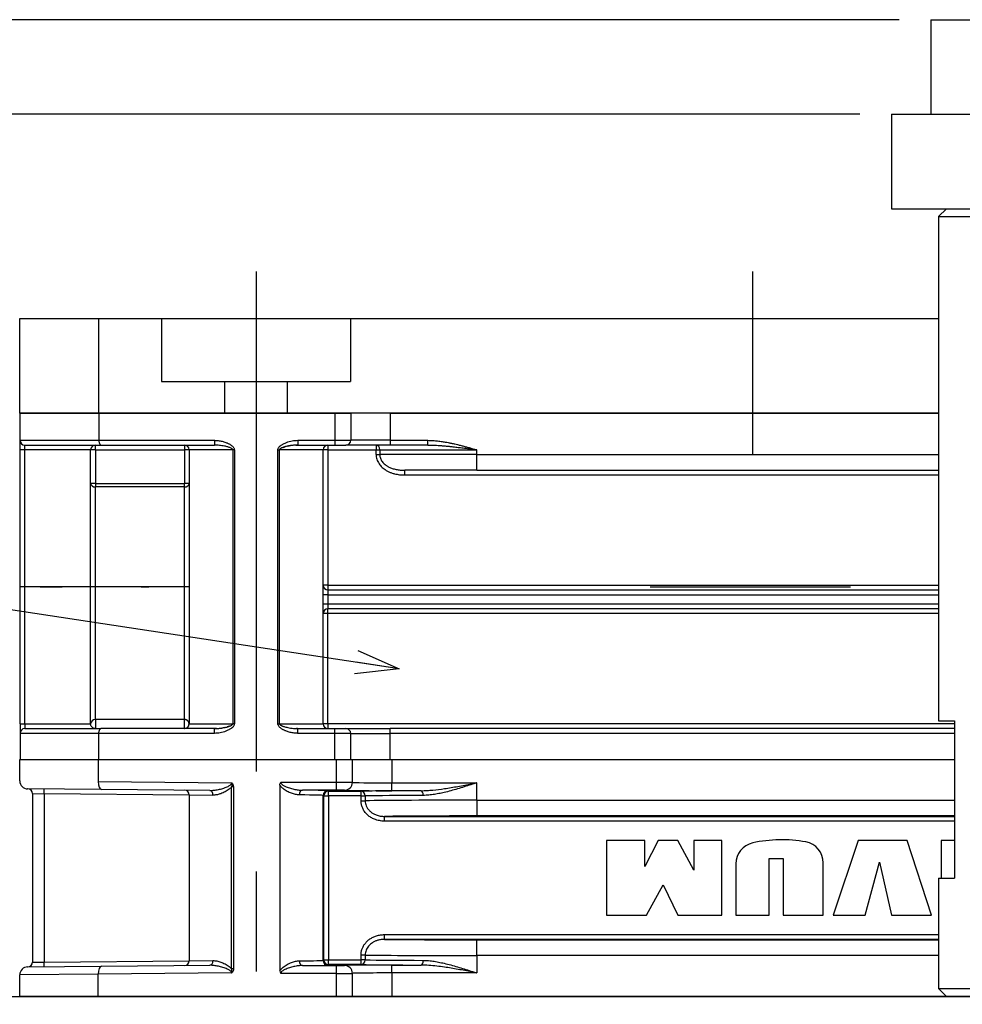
# Model space of a CAD drawing. Extents: x 0 to 1108, y 0 to 800.
# Tile 5 of 15: x 201 to 261, y 415 to 477. Entities that reach past the tile are written whole.
import ezdxf

# ---------------------------------------------------------------- set-up
doc = ezdxf.new("R2010")
doc.units = 0
for name, pattern in [('CENTER', [50.8, 31.75, -6.35, 6.35, -6.35]), ('DASHED', [19.05, 12.7, -6.35]), ('NON_PLOTING', [0])]:
    doc.linetypes.add(name, pattern=pattern)
doc.layers.get('0').update_dxf_attribs({"linetype": 'CONTINUOUS'})
doc.layers.get('DEFPOINTS').update_dxf_attribs({"linetype": 'CONTINUOUS'})
for name, color, linetype in [('BASE支柱', 254, 'CONTINUOUS'), ('CVZ', 254, 'CONTINUOUS'), ('FL-BASE', 100, 'CONTINUOUS'), ('TOP-PLATE', 254, 'CONTINUOUS'), ('フレーム', 151, 'CONTINUOUS')]:
    doc.layers.add(name, color=color, linetype=linetype)
doc.styles.add('MX_DIMTXSTY_2', font='txt.sh', dxfattribs={"width": 1.1, "bigfont": 'extfont'})
doc.styles.add('MX_DIMTXSTY_5', font='txt.sh', dxfattribs={"width": 1.25, "bigfont": 'extfont'})
doc.styles.add('MX_NOTE_STANDARD', font='txt.sh', dxfattribs={"bigfont": 'extfont'})
doc.dimstyles.new('MXDIMSTYLE', dxfattribs={"dimtxt": 2.5, "dimasz": 2.5, "dimexe": 1, "dimexo": 1, "dimgap": 1.6, "dimtad": 1, "dimdsep": 46, "dimtxsty": 'MX_NOTE_STANDARD', "dimblk1": 'OPEN30', "dimblk2": 'OPEN30', "dimsah": 1, "dimcen": 2.5, "dimadec": 0, "dimazin": 0, "dimtfac": 1, "dimtmove": 0, "dimatfit": 3, "dimldrblk": 'OPEN30', "dimfxl": 1, "dimtzin": 0, "dimarcsym": 0})

# ---------------------------------------------------------------- blocks, each defined once
blk = doc.blocks.new('_OPEN30')
at = {"color": 0, "linetype": 'ByBlock', "lineweight": -2}
for p, q in [((-1, 0.267949), (0, 0)), ((0, 0), (-1, -0.267949)), ((0, 0), (-1, 0))]:
    blk.add_line(p, q, dxfattribs=at)
blk = doc.blocks.new('*D14')
at = {"color": 22, "linetype": 'CONTINUOUS'}
for p, q in [((254.391161, 471.035358), (120.450106, 471.035358)), ((121.450106, 411.035358), (121.450106, 471.035358)), ((161.886289, 411.035358), (120.450106, 411.035358))]:
    blk.add_line(p, q, dxfattribs=at)
at = {"layer": 'DEFPOINTS', "color": 0, "linetype": 'CONTINUOUS'}
for p in [(121.450106, 471.035358), (256.391161, 471.035358), (163.886289, 411.035358)]:
    blk.add_point(p, dxfattribs=at)
at = {"color": 22, "linetype": 'CONTINUOUS', "xscale": 2.77, "yscale": 2.77, "zscale": 2.77}
for p, rotation in [((121.450106, 471.035358), 90), ((121.450106, 411.035358), 270)]:
    blk.add_blockref('_OPEN30', p, dxfattribs=dict(at, rotation=rotation))
at = {"color": 22, "linetype": 'CONTINUOUS', "insert": (117.350105, 441.035358), "char_height": 5, "attachment_point": 5, "rotation": 90, "line_spacing_factor": 0.72, "style": 'MX_DIMTXSTY_2'}
blk.add_mtext('\\A1;60', dxfattribs=at)
blk = doc.blocks.new('*D15')
at = {"color": 22, "linetype": 'CONTINUOUS'}
for p, q in [((256.891162, 477.035358), (111.088092, 477.035358)), ((112.088092, 411.035358), (112.088092, 477.035358)), ((161.88629, 411.035358), (111.088092, 411.035358))]:
    blk.add_line(p, q, dxfattribs=at)
at = {"layer": 'DEFPOINTS', "color": 0, "linetype": 'CONTINUOUS'}
for p in [(112.088092, 477.035358), (258.891162, 477.035358), (163.88629, 411.035358)]:
    blk.add_point(p, dxfattribs=at)
at = {"color": 22, "linetype": 'CONTINUOUS', "xscale": 2.77, "yscale": 2.77, "zscale": 2.77}
for p, rotation in [((112.088092, 477.035358), 90), ((112.088092, 411.035358), 270)]:
    blk.add_blockref('_OPEN30', p, dxfattribs=dict(at, rotation=rotation))
at = {"color": 22, "linetype": 'CONTINUOUS', "insert": (107.988092, 444.035358), "char_height": 5, "attachment_point": 5, "rotation": 90, "line_spacing_factor": 0.72}
blk.add_mtext('\\A1;66', dxfattribs=at)
blk = doc.blocks.new('*D20')
at = {"color": 22, "linetype": 'CONTINUOUS'}
for p, q in [((256.891162, 477.035358), (101.554248, 477.035358)), ((102.554248, 304.335358), (102.554248, 477.035358)), ((144.391162, 304.335358), (101.554248, 304.335358))]:
    blk.add_line(p, q, dxfattribs=at)
at = {"layer": 'DEFPOINTS', "color": 0, "linetype": 'CONTINUOUS'}
for p in [(102.554248, 477.035358), (258.891162, 477.035358), (146.391162, 304.335358)]:
    blk.add_point(p, dxfattribs=at)
at = {"color": 22, "linetype": 'CONTINUOUS', "xscale": 2.77, "yscale": 2.77, "zscale": 2.77}
for p, rotation in [((102.554248, 477.035358), 90), ((102.554248, 304.335358), 270)]:
    blk.add_blockref('_OPEN30', p, dxfattribs=dict(at, rotation=rotation))
at = {"color": 22, "linetype": 'CONTINUOUS', "insert": (98.454248, 390.685357), "char_height": 5, "attachment_point": 5, "rotation": 90, "line_spacing_factor": 0.72, "style": 'MX_DIMTXSTY_5'}
blk.add_mtext('\\A1;(173)', dxfattribs=at)

msp = doc.modelspace()

# ---------------------------------------------------------------- linework, layer by layer
at = {"layer": 'BASE支柱', "color": 254, "linetype": 'CONTINUOUS'}
for p, q in [((259.891, 465.035), (259.391, 464.535)), ((259.891, 465.035), (272.891, 465.035)), ((259.391, 464.535), (259.391, 432.535)), ((259.391, 464.535), (273.391, 464.535)), ((259.391, 432.535), (260.391, 432.535)), ((260.391, 432.535), (260.391, 422.535)), ((259.391, 422.535), (260.391, 422.535)), ((259.391, 422.535), (259.391, 415.535)), ((259.391, 415.535), (259.891, 415.035)), ((259.391, 415.535), (273.391, 415.535)), ((259.891, 415.035), (272.891, 415.035))]:
    msp.add_line(p, q, dxfattribs=at)
at = {"layer": 'CVZ', "color": 255, "linetype": 'CENTER'}
for p, q in [((216.091, 461.06), (216.091, 414.035)), ((247.591, 461.06), (247.591, 449.435)), ((211.841, 441.035), (201.116, 441.035))]:
    msp.add_line(p, q, dxfattribs=at)
at = {"layer": 'CVZ', "color": 254, "linetype": 'CONTINUOUS'}
for p, q in [((201.091, 452.06), (201.091, 458.06)), ((201.091, 458.06), (206.091, 458.06)), ((206.091, 458.06), (206.091, 452.06)), ((206.091, 458.06), (259.391, 458.06)), ((206.091, 452.06), (201.091, 452.06)), ((201.116, 432.335), (201.116, 452.06)), ((201.116, 452.06), (206.116, 452.06)), ((259.391, 452.06), (206.091, 452.06)), ((206.116, 452.06), (206.116, 450.335)), ((206.116, 452.06), (221.091, 452.06)), ((221.091, 452.06), (222.091, 452.06)), ((222.091, 452.06), (222.091, 450.335)), ((224.591, 452.06), (222.091, 452.06)), ((224.591, 452.06), (259.391, 452.06)), ((201.416, 450.035), (206.24, 450.035)), ((206.24, 450.035), (213.443, 450.035)), ((213.443, 450.335), (213.443, 450.035)), ((218.662, 450.034), (218.739, 450.04)), ((218.739, 450.335), (218.739, 450.035)), ((218.739, 450.035), (221.091, 450.035)), ((221.091, 450.035), (221.791, 450.035)), ((224.591, 450.035), (221.791, 450.035)), ((226.993, 450.035), (224.591, 450.035)), ((226.993, 450.035), (226.993, 450.335)), ((226.993, 450.035), (227.015, 450.035)), ((205.591, 432.335), (205.591, 449.735)), ((211.841, 449.735), (211.841, 432.335)), ((220.341, 432.335), (220.341, 449.735)), ((230.091, 448.435), (225.518, 448.435)), ((230.091, 448.435), (259.391, 448.435)), ((220.641, 440.835), (259.391, 440.835)), ((259.391, 439.635), (220.641, 439.635)), ((201.116, 432.335), (201.116, 431.735)), ((201.416, 432.035), (206.24, 432.035)), ((213.443, 432.035), (206.24, 432.035)), ((213.521, 432.036), (213.443, 432.03)), ((213.443, 431.735), (213.443, 432.035)), ((218.739, 431.735), (218.739, 432.035)), ((218.739, 432.035), (221.091, 432.035)), ((221.091, 432.035), (221.791, 432.035)), ((221.791, 432.035), (224.591, 432.035)), ((260.391, 432.035), (224.591, 432.035)), ((201.116, 431.735), (201.116, 430.085)), ((206.116, 430.085), (206.116, 431.735)), ((222.091, 430.085), (222.091, 431.735)), ((201.096, 428.712), (201.096, 430.085)), ((201.096, 430.085), (260.391, 430.085)), ((206.071, 430.085), (206.071, 428.669)), ((222.196, 428.621), (222.196, 430.085)), ((201.096, 428.711), (201.096, 428.712)), ((206.274, 428.17), (201.592, 428.211)), ((213.162, 428.11), (206.274, 428.17)), ((217.6, 428.45), (217.6, 416.67)), ((221.196, 428.126), (219.025, 428.126)), ((201.896, 427.911), (201.896, 417.21)), ((211.846, 427.824), (211.846, 417.297)), ((220.346, 417.325), (220.346, 427.795)), ((226.561, 428.095), (224.696, 428.095)), ((230.096, 427.491), (230.096, 426.491)), ((240.745, 424.924), (238.313, 424.924)), ((238.313, 424.924), (238.313, 420.197)), ((241.593, 424.924), (240.745, 423.284)), ((240.745, 423.284), (240.745, 424.924)), ((242.836, 424.924), (241.593, 424.924)), ((243.866, 423.053), (242.836, 424.924)), ((245.63, 424.924), (243.866, 424.924)), ((243.866, 424.924), (243.866, 423.053)), ((245.63, 420.197), (245.63, 424.924)), ((254.286, 424.924), (252.703, 420.197)), ((257.396, 424.924), (254.286, 424.924)), ((258.945, 420.197), (257.396, 424.924)), ((259.543, 424.924), (259.543, 422.535)), ((260.391, 424.924), (259.543, 424.924)), ((248.644, 423.793), (249.526, 423.793)), ((248.644, 420.197), (248.644, 423.793)), ((249.526, 423.793), (249.526, 420.197)), ((246.53, 423.454), (246.53, 420.197)), ((252.071, 420.197), (252.071, 423.509)), ((254.739, 420.197), (255.643, 423.567)), ((255.643, 423.567), (256.401, 420.197)), ((240.846, 420.197), (241.909, 422.119)), ((241.909, 422.119), (242.836, 420.197)), ((238.313, 420.197), (240.846, 420.197)), ((242.836, 420.197), (245.63, 420.197)), ((246.53, 420.197), (248.644, 420.197)), ((249.526, 420.197), (252.071, 420.197)), ((252.703, 420.197), (254.739, 420.197)), ((256.401, 420.197), (258.945, 420.197)), ((201.592, 416.91), (206.274, 416.951)), ((206.274, 416.951), (213.162, 417.011)), ((219.025, 416.995), (221.196, 416.995)), ((224.696, 417.026), (226.561, 417.026)), ((201.096, 416.409), (201.096, 416.41)), ((201.096, 415.035), (201.096, 416.409)), ((206.071, 415.035), (206.071, 416.449)), ((222.196, 415.035), (222.196, 416.499)), ((391.046, 415.035), (201.096, 415.035))]:
    msp.add_line(p, q, dxfattribs=at)
at = {"layer": 'CVZ', "color": 255, "linetype": 'DASHED'}
for p, q in [((210.091, 458.06), (210.091, 454.06)), ((222.091, 454.06), (222.091, 458.06)), ((210.097, 454.06), (212.038, 454.06)), ((212.038, 454.06), (222.083, 454.06)), ((214.091, 454.06), (214.091, 452.06)), ((218.091, 452.06), (218.091, 454.06)), ((218.273, 449.998), (218.444, 450.019)), ((218.615, 450.032), (218.739, 450.035)), ((218.104, 449.968), (218.273, 449.998)), ((229.667, 449.792), (230.091, 449.735)), ((202.391, 441.035), (203.791, 441.035)), ((241.091, 441.035), (255.441, 441.035)), ((211.534, 432.035), (211.551, 432.037)), ((213.567, 432.038), (213.443, 432.035)), ((213.909, 432.072), (213.739, 432.051)), ((214.079, 432.103), (213.909, 432.072)), ((217.61, 432.28), (217.594, 432.297)), ((217.619, 432.272), (217.61, 432.28)), ((218.711, 432.036), (218.662, 432.037)), ((218.739, 432.03), (218.662, 432.036))]:
    msp.add_line(p, q, dxfattribs=at)
at = {"layer": 'CVZ', "color": 254, "linetype": 'CONTINUOUS'}
for centre, radius, start, end in [((201.416, 450.335), 0.3, 180, 270), ((205.891, 449.735), 0.3, 90, 180), ((211.541, 449.735), 0.3, 360, 90), ((220.641, 449.735), 0.3, 90, 180), ((221.791, 450.335), 0.3, 270, 0), ((220.641, 441.135), 0.3, 180, 270), ((220.641, 439.335), 0.3, 90, 180), ((201.416, 431.735), 0.3, 90.03786, 179.96214), ((211.541, 432.335), 0.3, 270, 0), ((220.641, 432.335), 0.3, 180, 270), ((221.791, 431.735), 0.3, 0, 90), ((201.596, 428.711), 0.5, 180, 269.5), ((201.596, 427.911), 0.3, 0.24984, 89.5), ((211.546, 427.824), 0.3, 0.30024, 89.5), ((220.646, 427.795), 0.3, 90.00163, 179.99408), ((247.887, 423.454), 1.357, 102.47578, 180), ((249.438, 416.443), 8.538, 79.7657, 102.47578), ((250.714, 423.509), 1.357, 0, 79.7657), ((201.596, 416.41), 0.5, 90.5, 180), ((201.596, 417.21), 0.3, 270.5, 0.26705), ((211.546, 417.297), 0.3, 270.5, 0.09126), ((220.646, 417.325), 0.3, 180.00518, 269.99482), ((217.875, 416.659), 0.275, 177.62452, 216.57716)]:
    msp.add_arc(centre, radius, start, end, dxfattribs=at)
at = {"layer": 'CVZ', "color": 255, "linetype": 'DASHED'}
for centre, major_axis, ratio, start_param, end_param in [((209.291, 498.33), (-0.5, -57.294), 0.008727, 0.000076, 0.000152), ((211.541, 432.335), (0.3, 0), 0.935484, 0.563154, 1.570796)]:
    msp.add_ellipse(centre, major_axis=major_axis, ratio=ratio, start_param=start_param, end_param=end_param, dxfattribs=at)
at = {"layer": 'CVZ', "color": 254, "linetype": 'CONTINUOUS'}
for centre, major_axis, ratio, start_param, end_param in [((211.541, 432.335), (0.3, 0), 0.935484, 0.561035, 1.570796), ((211.541, 432.335), (0.3, 0), 0.935484, 0, 0.561035), ((206.278, 428.67), (-0.004, -0.5), 0.414202, 4.71856, 0), ((205.571, 428.676), (-0.354, 0.357), 0.991311, 3.92082, 3.926991), ((216.096, 428.095), (4.55, 0), 0.008727, 0.179341, 0.871462), ((224.696, 428.121), (3, 0), 0.008727, 3.389286, 4.712389), ((206.278, 416.451), (-0.004, 0.5), 0.414202, 0, 1.564626), ((224.696, 416.999), (3, 0), 0.008727, 1.570796, 2.845339), ((205.571, 416.444), (0.354, 0.357), 0.991311, 5.497787, 5.503958)]:
    msp.add_ellipse(centre, major_axis=major_axis, ratio=ratio, start_param=start_param, end_param=end_param, dxfattribs=at)
for points, start_tangent, end_tangent in [([(206.116, 450.335), (206.118, 450.279), (206.125, 450.224), (206.137, 450.171), (206.153, 450.123), (206.186, 450.066), (206.211, 450.044), (206.24, 450.035)], (-0.000113, -1), (0.995344, -0.096385)), ([(218.739, 450.035), (218.619, 450.033), (218.464, 450.022), (218.271, 449.998)], (-0.999997, -0.002391), (-0.988128, -0.153631)), ([(227.015, 450.035), (227.335, 450.028), (227.731, 450.007), (227.843, 449.998), (227.959, 449.989), (228.078, 449.978), (228.201, 449.967), (228.328, 449.954), (228.446, 449.942), (228.686, 449.915), (228.974, 449.881), (229.31, 449.839), (229.695, 449.789)], (0.999989, -0.004775), (0.991058, -0.133435)), ([(205.891, 432.035), (205.781, 432.056), (205.679, 432.123), (205.641, 432.171), (205.613, 432.224), (205.597, 432.279), (205.591, 432.335)], (-0.999915, 0.013012), (-0.005474, 0.999985)), ([(206.116, 431.735), (206.118, 431.792), (206.125, 431.847), (206.137, 431.9), (206.153, 431.947), (206.185, 432.005), (206.21, 432.027), (206.24, 432.035)], (-0.002787, 0.999996), (0.995821, 0.091325)), ([(213.443, 432.035), (213.563, 432.038), (213.719, 432.049), (213.911, 432.073)], (0.999997, 0.002391), (0.988128, 0.153631)), ([(217.579, 432.335), (217.582, 432.318), (217.592, 432.3), (217.629, 432.264), (217.657, 432.246), (217.692, 432.227), (217.732, 432.208), (217.78, 432.19), (217.861, 432.163), (217.968, 432.134), (218.103, 432.103), (218.273, 432.072)], (0.041154, -0.999153), (0.988634, -0.150345)), ([(218.273, 432.072), (218.465, 432.049), (218.611, 432.038), (218.739, 432.035)], (0.988436, -0.151639), (0.999996, -0.002962)), ([(217.6, 428.45), (217.615, 428.549), (217.651, 428.622), (217.654, 428.626)], (-0.023671, 0.99972), (0.612102, 0.790778))]:
    msp.add_spline(points, degree=3, dxfattribs=dict(at, start_tangent=start_tangent, end_tangent=end_tangent))
at = {"layer": 'CVZ', "color": 255, "linetype": 'DASHED'}
for points, start_tangent, end_tangent in [([(227.015, 450.035), (227.181, 450.033), (227.305, 450.029)], (1, 0.000536), (0.999093, -0.042583)), ([(217.579, 449.735), (217.582, 449.753), (217.592, 449.77), (217.629, 449.807), (217.659, 449.826)], (0.041154, 0.999153), (0.87832, 0.478073)), ([(217.782, 449.881), (217.861, 449.907), (217.932, 449.927)], (0.941531, 0.336927), (0.969688, 0.244348)), ([(208.791, 441.035), (208.901, 441.036), (209.056, 441.036), (209.182, 441.036), (209.263, 441.036), (209.291, 441.035)], (0.999973, 0.007352), (0.999862, -0.016603)), ([(209.291, 441.035), (209.253, 441.034), (209.145, 441.034), (208.983, 441.034), (208.791, 441.035)], (-0.99907, -0.043107), (-0.999958, 0.009206)), ([(211.804, 432.201), (211.827, 432.266), (211.835, 432.333), (211.824, 432.416), (211.804, 432.468), (211.794, 432.484)], (0.429744, 0.902951), (-0.564017, 0.825763)), ([(214.4, 432.189), (214.322, 432.163), (214.251, 432.144)], (-0.941531, -0.336927), (-0.969688, -0.244348)), ([(214.603, 432.335), (214.6, 432.318), (214.591, 432.3), (214.553, 432.264), (214.523, 432.245)], (-0.041154, -0.999153), (-0.87832, -0.478073)), ([(217.629, 432.264), (217.629, 432.264), (217.619, 432.272)], (-0.804648, 0.593752), (-0.774646, 0.632395))]:
    msp.add_spline(points, degree=3, dxfattribs=dict(at, start_tangent=start_tangent, end_tangent=end_tangent))
at = {"layer": 'DEFPOINTS', "color": 254, "linetype": 'NON_PLOTING'}
for p, q in [((221.091, 452.06), (221.091, 450.335)), ((224.591, 452.06), (224.591, 450.335)), ((201.116, 450.335), (206.116, 450.335)), ((201.416, 449.735), (201.416, 450.035)), ((205.891, 449.735), (205.891, 450.035)), ((206.116, 450.335), (213.443, 450.335)), ((211.541, 450.035), (211.541, 449.735)), ((213.471, 450.034), (213.443, 450.035)), ((218.739, 450.335), (221.091, 450.335)), ((220.641, 450.035), (220.641, 449.735)), ((221.091, 450.335), (221.091, 450.035)), ((221.091, 450.335), (222.091, 450.335)), ((224.591, 450.335), (222.091, 450.335)), ((224.591, 450.335), (224.591, 450.035)), ((224.591, 450.335), (226.993, 450.335)), ((201.416, 449.735), (201.116, 449.735)), ((201.416, 432.335), (201.416, 449.735)), ((205.591, 449.735), (201.416, 449.735)), ((205.891, 449.735), (205.591, 449.735)), ((205.891, 449.735), (211.541, 449.735)), ((205.891, 449.735), (205.891, 447.587)), ((211.841, 449.735), (211.541, 449.735)), ((211.541, 449.735), (211.541, 447.587)), ((214.603, 449.735), (211.841, 449.735)), ((214.603, 449.735), (214.603, 432.335)), ((214.708, 449.735), (214.603, 449.735)), ((214.708, 449.735), (214.708, 432.335)), ((217.474, 432.335), (217.474, 449.735)), ((217.474, 449.735), (217.579, 449.735)), ((217.58, 449.745), (217.579, 449.735)), ((217.579, 432.335), (217.579, 449.735)), ((220.341, 449.735), (217.579, 449.735)), ((217.61, 449.791), (217.594, 449.774)), ((217.619, 449.799), (217.61, 449.791)), ((217.649, 449.82), (217.629, 449.807)), ((217.658, 449.826), (217.649, 449.82)), ((218.271, 449.998), (218.14, 449.975)), ((220.641, 449.735), (220.341, 449.735)), ((220.641, 449.735), (220.641, 441.135)), ((220.641, 449.735), (223.704, 449.735)), ((223.704, 449.435), (223.704, 449.735)), ((223.704, 449.435), (223.935, 449.435)), ((223.935, 449.735), (230.091, 449.735)), ((223.935, 449.735), (223.935, 449.435)), ((230.091, 449.435), (223.935, 449.435)), ((230.091, 449.735), (229.695, 449.789)), ((230.091, 449.435), (230.091, 449.735)), ((230.091, 449.435), (259.391, 449.435)), ((230.091, 448.435), (230.091, 449.435)), ((225.518, 448.135), (225.518, 448.435)), ((225.518, 448.135), (259.391, 448.135)), ((205.891, 447.587), (205.591, 447.587)), ((205.891, 447.587), (211.541, 447.587)), ((211.841, 447.587), (211.541, 447.587)), ((205.891, 432.616), (205.891, 447.376)), ((211.541, 447.376), (205.891, 447.376)), ((211.541, 432.616), (211.541, 447.376)), ((220.641, 441.135), (220.341, 441.135)), ((220.641, 441.135), (220.641, 440.835)), ((220.641, 441.135), (259.391, 441.135)), ((220.641, 440.835), (220.641, 440.535)), ((220.641, 440.535), (220.341, 440.535)), ((220.641, 440.535), (220.641, 439.935)), ((220.641, 440.535), (259.391, 440.535)), ((220.641, 439.935), (220.341, 439.935)), ((259.391, 439.935), (220.641, 439.935)), ((220.641, 439.935), (220.641, 439.635)), ((220.641, 439.335), (220.641, 439.635)), ((220.641, 439.335), (220.341, 439.335)), ((259.391, 439.335), (220.641, 439.335)), ((220.641, 432.335), (220.641, 439.335)), ((211.541, 432.616), (205.891, 432.616)), ((201.116, 432.335), (201.416, 432.335)), ((201.416, 432.335), (201.416, 432.035)), ((201.416, 432.335), (205.591, 432.335)), ((211.841, 432.335), (214.603, 432.335)), ((213.911, 432.073), (214.042, 432.096)), ((214.524, 432.245), (214.534, 432.251)), ((214.534, 432.251), (214.554, 432.264)), ((214.563, 432.272), (214.572, 432.28)), ((214.572, 432.28), (214.588, 432.297)), ((214.602, 432.325), (214.603, 432.335)), ((214.708, 432.335), (214.603, 432.335)), ((217.474, 432.335), (217.579, 432.335)), ((217.579, 432.335), (220.341, 432.335)), ((220.641, 432.335), (220.341, 432.335)), ((260.391, 432.335), (220.641, 432.335)), ((220.641, 432.335), (220.641, 432.035)), ((221.091, 431.735), (221.091, 432.035)), ((224.591, 431.735), (224.591, 432.035)), ((206.116, 431.735), (201.116, 431.735)), ((213.443, 431.735), (206.116, 431.735)), ((221.091, 431.735), (218.739, 431.735)), ((221.091, 430.085), (221.091, 431.735)), ((222.091, 431.735), (221.091, 431.735)), ((222.091, 431.735), (224.591, 431.735)), ((260.391, 431.735), (224.591, 431.735)), ((224.591, 430.085), (224.591, 431.735)), ((221.196, 428.626), (221.196, 430.085)), ((224.696, 430.085), (224.696, 428.595)), ((206.071, 428.672), (214.538, 428.598)), ((214.538, 416.777), (214.538, 428.344)), ((214.648, 428.344), (214.538, 428.344)), ((214.648, 428.344), (214.648, 416.777)), ((217.654, 428.626), (221.196, 428.626)), ((221.196, 428.126), (221.196, 428.626)), ((224.696, 428.095), (224.696, 428.595)), ((224.696, 428.595), (230.096, 428.595)), ((230.096, 427.491), (230.096, 428.595)), ((201.896, 427.911), (202.633, 427.902)), ((211.846, 427.821), (202.633, 427.902)), ((202.633, 427.902), (202.633, 417.219)), ((211.846, 427.824), (213.353, 427.81)), ((220.379, 427.763), (220.346, 427.795)), ((220.379, 417.358), (220.379, 427.763)), ((220.379, 427.763), (220.679, 427.763)), ((220.646, 428.095), (220.679, 428.063)), ((220.679, 428.063), (222.745, 428.063)), ((220.679, 427.763), (220.679, 428.063)), ((220.679, 427.763), (220.679, 417.358)), ((222.745, 427.763), (220.679, 427.763)), ((222.745, 427.763), (222.745, 428.063)), ((222.745, 427.763), (223.012, 427.763)), ((222.745, 427.458), (222.745, 427.763)), ((223.012, 427.763), (223.012, 427.458)), ((222.745, 427.458), (223.012, 427.458)), ((230.096, 427.491), (260.391, 427.491)), ((224.24, 426.463), (260.391, 426.463)), ((224.24, 426.163), (224.24, 426.463)), ((260.391, 426.491), (230.096, 426.491)), ((260.391, 426.163), (224.24, 426.163)), ((224.24, 418.658), (224.24, 418.958)), ((224.24, 418.958), (259.391, 418.958)), ((259.391, 418.658), (224.24, 418.658)), ((230.096, 417.63), (230.096, 418.63)), ((230.096, 418.63), (259.391, 418.63)), ((223.012, 417.663), (222.745, 417.663)), ((222.745, 417.358), (222.745, 417.663)), ((223.012, 417.663), (223.012, 417.358)), ((259.391, 417.63), (230.096, 417.63)), ((230.096, 417.63), (230.096, 416.526)), ((201.896, 417.21), (202.633, 417.219)), ((202.633, 417.219), (211.846, 417.299)), ((211.846, 417.297), (213.353, 417.311)), ((220.346, 417.325), (220.379, 417.358)), ((220.379, 417.358), (220.679, 417.358)), ((220.679, 417.058), (220.646, 417.025)), ((220.679, 417.058), (220.679, 417.358)), ((220.679, 417.358), (222.745, 417.358)), ((222.745, 417.058), (220.679, 417.058)), ((221.196, 416.495), (221.196, 416.995)), ((223.012, 417.358), (222.745, 417.358)), ((222.745, 417.058), (222.745, 417.358)), ((224.696, 416.526), (224.696, 417.026)), ((206.071, 416.452), (201.096, 416.409)), ((214.538, 416.523), (206.071, 416.449)), ((214.648, 416.777), (214.538, 416.777)), ((221.196, 416.495), (217.654, 416.495)), ((221.196, 415.035), (221.196, 416.495)), ((224.696, 416.526), (224.696, 415.035)), ((230.096, 416.526), (224.696, 416.526))]:
    msp.add_line(p, q, dxfattribs=at)
for centre, radius, start, end in [((214.155, 447.482), 8.264, 179.26729, 180.73271), ((203.48, 447.482), 8.061, 359.24888, 0.75112), ((5.198, 432.185), 206.344, 359.95835, 0.04165)]:
    msp.add_arc(centre, radius, start, end, dxfattribs=at)
for centre, major_axis, ratio, start_param, end_param in [((223.704, 449.735), (0, 0.3), 0.769577, 4.712389, 0), ((205.891, 447.587), (0.3, 0), 0.704527, 3.141593, 4.712389), ((211.541, 447.587), (0.3, 0), 0.704527, 4.712389, 0), ((205.891, 432.335), (-0.3, 0), 0.935484, 4.712389, 0), ((202.628, 427.902), (0.003, 0.3), 0.017452, 4.712541, 0), ((219.025, 427.826), (0.002, 0.3), 0.643699, 0.011403, 1.575521), ((221.196, 428.621), (1, 0), 0.004363, 0, 1.570796), ((221.196, 428.121), (0.5, 0), 0.008727, 0, 1.570796), ((221.696, 428.621), (0.5, 0), 0.999962, 4.712389, 0), ((224.696, 428.621), (2.5, 0), 0.010472, 3.141593, 4.712389), ((213.159, 427.81), (0.003, 0.3), 0.645514, 4.718022, 0), ((216.096, 427.795), (4.25, 0), 0.009343, 0, 0.871462), ((220.679, 427.763), (0.212, 0.212), 0.999924, 0.785436, 2.356156), ((216.096, 428.095), (4.55, 0), 0.008727, 0.000293, 0.179341), ((224.696, 428.121), (3, 0), 0.008727, 3.141593, 3.389286), ((230.096, 428.03), (8.275, 0), 0.008727, 2.012167, 2.664482), ((222.745, 427.763), (0.005, -0.3), 0.888299, 1.555802, 3.12259), ((230.096, 427.73), (7.975, 0), 0.009055, 2.012167, 2.664482), ((226.561, 427.795), (0.001, -0.3), 0.427176, 1.569035, 3.131941), ((230.096, 427.43), (7.975, 0), 0.007633, 1.570796, 2.664482), ((230.096, 426.43), (6.975, 0), 0.008727, 1.570796, 2.567377), ((230.096, 418.691), (6.975, 0), 0.008727, 3.715808, 4.712389), ((230.096, 417.691), (7.975, 0), 0.007633, 3.618703, 4.712389), ((202.628, 417.219), (-0.003, 0.3), 0.017452, 3.141593, 4.712237), ((213.159, 417.311), (-0.003, 0.3), 0.645514, 3.141593, 4.706756), ((216.096, 417.325), (4.25, 0), 0.009343, 5.411724, 6.283185), ((219.025, 417.295), (-0.002, 0.3), 0.643699, 1.566071, 3.130189), ((216.096, 417.025), (4.55, 0), 0.008727, 5.411724, 6.28261), ((220.679, 417.358), (-0.212, 0.212), 0.999924, 0.785436, 2.356156), ((221.196, 416.999), (0.5, 0), 0.008727, 4.712389, 0), ((224.696, 416.999), (3, 0), 0.008727, 2.845339, 3.141593), ((221.696, 416.499), (-0.5, 0), 0.999962, 3.141593, 4.712389), ((222.745, 417.358), (-0.005, -0.3), 0.888299, 0.019002, 1.585791), ((230.096, 417.091), (8.275, 0), 0.008727, 3.618703, 4.271018), ((230.096, 417.391), (7.975, 0), 0.009055, 3.618703, 4.271018), ((226.561, 417.326), (-0.001, -0.3), 0.427176, 0.009652, 1.572558), ((221.196, 416.499), (1, 0), 0.004363, 4.712389, 0), ((224.696, 416.499), (2.5, 0), 0.010472, 1.570796, 3.141593)]:
    msp.add_ellipse(centre, major_axis=major_axis, ratio=ratio, start_param=start_param, end_param=end_param, dxfattribs=at)
for points, start_tangent, end_tangent in [([(213.443, 450.335), (213.687, 450.32), (213.929, 450.275), (214.17, 450.199), (214.245, 450.169), (214.316, 450.137), (214.382, 450.103), (214.444, 450.067), (214.501, 450.03), (214.591, 449.957), (214.656, 449.884), (214.695, 449.81), (214.708, 449.735)], (0.999999, -0.00168), (0.035309, -0.999376)), ([(214.603, 449.735), (214.599, 449.756), (214.587, 449.777), (214.537, 449.819), (214.461, 449.858), (214.376, 449.89), (214.298, 449.915), (214.2, 449.941), (214.082, 449.967), (213.759, 450.017), (213.471, 450.034)], (-0.050957, 0.998701), (-0.999936, 0.011354)), ([(217.474, 449.735), (217.487, 449.81), (217.527, 449.884), (217.556, 449.921), (217.592, 449.958), (217.634, 449.994), (217.683, 450.031), (217.833, 450.12), (218.014, 450.199), (218.375, 450.301), (218.739, 450.335)], (0.035346, 0.999375), (0.999989, 0.004764)), ([(223.704, 450.035), (223.704, 450.013), (223.704, 449.947), (223.703, 449.89), (223.704, 449.832), (223.704, 449.735)], (0, -1), (-0.008345, -0.999965)), ([(226.993, 450.335), (227.252, 450.328), (227.53, 450.306), (227.825, 450.269), (228.082, 450.228), (228.277, 450.192), (228.482, 450.15), (228.698, 450.102), (228.87, 450.061), (229.092, 450.006), (229.332, 449.944), (229.536, 449.889), (229.784, 449.821), (230.091, 449.735)], (0.999992, -0.003962), (0.963024, -0.269416)), ([(217.588, 449.765), (217.582, 449.753), (217.58, 449.745)], (-0.519441, -0.854506), (-0.214576, -0.976707)), ([(217.594, 449.774), (217.591, 449.77), (217.588, 449.765)], (-0.607659, -0.794198), (-0.510406, -0.859934)), ([(217.629, 449.807), (217.629, 449.806), (217.619, 449.799)], (-0.804648, -0.593752), (-0.774646, -0.632395)), ([(217.908, 449.921), (217.872, 449.911), (217.838, 449.9), (217.807, 449.89), (217.778, 449.88), (217.658, 449.826)], (-0.963205, -0.268769), (-0.879947, -0.475072)), ([(218.14, 449.975), (218.102, 449.968), (217.908, 449.921)], (-0.982478, -0.186377), (-0.964419, -0.264378)), ([(223.704, 449.735), (223.763, 449.735), (223.831, 449.735), (223.882, 449.735), (223.935, 449.735)], (0.999993, 0.003849), (0.999993, -0.003819)), ([(223.704, 449.435), (223.715, 449.282), (223.749, 449.133), (223.806, 448.989), (223.886, 448.849), (223.976, 448.73), (224.081, 448.62), (224.336, 448.43), (224.505, 448.34), (224.684, 448.266), (224.876, 448.209), (225.184, 448.154), (225.518, 448.135)], (-0.000227, -1), (0.999974, 0.007143)), ([(223.935, 449.435), (223.973, 449.205), (224.087, 448.988), (224.271, 448.797), (224.327, 448.754), (224.387, 448.713), (224.451, 448.675), (224.519, 448.64), (224.731, 448.552), (224.97, 448.488), (225.234, 448.449), (225.518, 448.435)], (0.017903, -0.99984), (0.999985, 0.005446)), ([(205.891, 432.616), (205.891, 432.587), (205.891, 432.55), (205.891, 432.465), (205.892, 432.376), (205.891, 432.281), (205.891, 432.19), (205.891, 432.105), (205.89, 432.062), (205.891, 432.043), (205.891, 432.035)], (-0.012766, -0.999919), (0.078164, -0.99694)), ([(211.541, 432.335), (211.541, 432.422), (211.541, 432.506), (211.541, 432.567), (211.541, 432.616)], (-0.004841, 0.999988), (-0.007928, 0.999969)), ([(214.708, 432.335), (214.695, 432.261), (214.656, 432.186), (214.626, 432.15), (214.591, 432.113), (214.548, 432.076), (214.5, 432.04), (214.349, 431.95), (214.169, 431.871), (213.808, 431.769), (213.443, 431.735)], (-0.035346, -0.999375), (-0.999989, -0.004764)), ([(214.042, 432.096), (214.081, 432.103), (214.274, 432.149)], (0.982478, 0.186377), (0.964419, 0.264378)), ([(214.274, 432.149), (214.311, 432.16), (214.345, 432.17), (214.376, 432.181), (214.404, 432.191), (214.524, 432.245)], (0.963205, 0.268769), (0.879947, 0.475072)), ([(214.554, 432.264), (214.554, 432.264), (214.563, 432.272)], (0.804648, 0.593752), (0.774646, 0.632395)), ([(214.588, 432.297), (214.591, 432.301), (214.594, 432.306)], (0.607659, 0.794198), (0.510406, 0.859934)), ([(214.594, 432.306), (214.6, 432.318), (214.602, 432.325)], (0.519441, 0.854506), (0.214576, 0.976707)), ([(218.739, 431.735), (218.496, 431.751), (218.253, 431.796), (218.013, 431.872), (217.937, 431.902), (217.866, 431.934), (217.8, 431.968), (217.738, 432.004), (217.681, 432.041), (217.591, 432.113), (217.526, 432.187), (217.487, 432.261), (217.474, 432.335)], (-0.999999, 0.00168), (-0.035309, 0.999376)), ([(213.162, 428.11), (213.424, 428.125), (213.695, 428.168), (213.978, 428.24), (214.261, 428.345), (214.356, 428.393), (214.447, 428.453), (214.509, 428.516), (214.531, 428.557), (214.538, 428.589), (214.538, 428.598)], (0.99999, 0.004558), (-0.003648, 0.999993)), ([(214.538, 428.344), (214.381, 428.192), (214.125, 428.028), (213.851, 427.906), (213.631, 427.842), (213.412, 427.811), (213.353, 427.81)], (-0.661471, -0.749971), (-0.999988, 0.004949)), ([(214.538, 428.598), (214.54, 428.593), (214.54, 428.592), (214.544, 428.582), (214.556, 428.523), (214.559, 428.464), (214.538, 428.344)], (0.327141, -0.944975), (-0.317067, -0.948403)), ([(214.538, 428.598), (214.543, 428.595), (214.55, 428.591), (214.592, 428.548), (214.623, 428.489), (214.648, 428.344)], (0.865937, -0.500154), (-0.038145, -0.999272)), ([(218.832, 427.826), (218.585, 427.854), (218.331, 427.93), (218.059, 428.054), (217.8, 428.226), (217.713, 428.305), (217.635, 428.396), (217.6, 428.45)], (-0.999443, 0.03336), (-0.495908, 0.868375)), ([(217.654, 428.626), (217.656, 428.608), (217.674, 428.558), (217.682, 428.546), (217.744, 428.482), (217.921, 428.376), (218.2, 428.268), (218.489, 428.191), (218.757, 428.144), (219.025, 428.126)], (0.009432, -0.999956), (0.999839, -0.01793)), ([(226.561, 428.095), (226.927, 428.106), (227.296, 428.135), (228.044, 428.227), (228.896, 428.368), (229.753, 428.528), (230.078, 428.591), (230.096, 428.595)], (0.999967, 0.008172), (0.979943, 0.19928)), ([(230.096, 428.595), (230.079, 428.589), (229.824, 428.507), (229.4, 428.372), (228.975, 428.242), (228.546, 428.118), (228.118, 428.006), (227.761, 427.925), (227.404, 427.859), (227.046, 427.813), (226.69, 427.795)], (-0.947276, -0.320419), (-0.999901, -0.014052)), ([(224.24, 426.163), (223.909, 426.194), (223.59, 426.287), (223.371, 426.398), (223.174, 426.542), (223.005, 426.721), (222.873, 426.929), (222.793, 427.131), (222.751, 427.345), (222.745, 427.458)], (-0.999999, -0.001481), (-0.000226, 1)), ([(223.012, 427.458), (223.016, 427.371), (223.049, 427.209), (223.115, 427.051), (223.22, 426.893), (223.36, 426.754), (223.52, 426.643), (223.701, 426.558), (223.961, 426.487), (224.24, 426.463)], (-0.000211, -1), (0.999981, 0.006085)), ([(222.745, 417.663), (222.763, 417.862), (222.814, 418.055), (222.896, 418.237), (223.007, 418.403), (223.148, 418.554), (223.31, 418.683), (223.508, 418.797), (223.72, 418.88), (223.977, 418.939), (224.24, 418.958)], (0.003287, 0.999995), (0.999999, -0.001247)), ([(224.24, 418.658), (224.024, 418.644), (223.808, 418.599), (223.635, 418.536), (223.47, 418.447), (223.34, 418.35), (223.224, 418.232), (223.135, 418.107), (223.067, 417.965), (223.026, 417.819), (223.012, 417.663)], (-0.999991, 0.004175), (-0.00156, -0.999999)), ([(214.538, 416.523), (214.538, 416.532), (214.526, 416.577), (214.509, 416.605), (214.447, 416.668), (214.358, 416.727), (214.261, 416.776), (213.982, 416.879), (213.695, 416.953), (213.428, 416.996), (213.162, 417.011)], (0.002683, 0.999996), (-0.999989, 0.004702)), ([(213.353, 417.311), (213.595, 417.287), (213.851, 417.215), (214.117, 417.097), (214.251, 417.02), (214.381, 416.929), (214.538, 416.777)], (0.999858, -0.016844), (0.65573, -0.754995)), ([(217.6, 416.67), (217.635, 416.725), (217.712, 416.815), (217.8, 416.894), (218.056, 417.064), (218.331, 417.191), (218.582, 417.265), (218.832, 417.295)], (0.49552, 0.868596), (0.9994, 0.034636)), ([(219.025, 416.995), (218.759, 416.977), (218.489, 416.93), (218.202, 416.854), (217.921, 416.745), (217.744, 416.639), (217.682, 416.575), (217.661, 416.533), (217.656, 416.513), (217.654, 416.495)], (-0.999866, -0.016373), (-0.004107, -0.999992)), ([(230.096, 416.526), (230.078, 416.529), (229.753, 416.592), (228.898, 416.753), (228.044, 416.894), (227.547, 416.96), (227.052, 417.007), (226.561, 417.026)], (-0.98158, 0.191051), (-0.999955, 0.009473)), ([(226.69, 417.326), (227.035, 417.308), (227.389, 417.264), (227.752, 417.198), (228.118, 417.115), (228.54, 417.005), (228.964, 416.882), (229.393, 416.75), (229.824, 416.613), (230.079, 416.531), (230.096, 416.526)], (0.999907, -0.013629), (0.951552, -0.307489)), ([(214.538, 416.523), (214.54, 416.527), (214.547, 416.55), (214.558, 416.609), (214.558, 416.676), (214.538, 416.777)], (0.326659, 0.945142), (-0.314493, 0.94926)), ([(214.648, 416.777), (214.631, 416.654), (214.599, 416.583), (214.558, 416.536), (214.543, 416.525), (214.538, 416.523)], (0.030338, -0.99954), (-0.865835, -0.50033))]:
    msp.add_spline(points, degree=3, dxfattribs=dict(at, start_tangent=start_tangent, end_tangent=end_tangent))
at = {"layer": 'FL-BASE', "color": 100, "linetype": 'CONTINUOUS'}
for p, q in [((258.891, 477.035), (258.891, 471.035)), ((258.891, 477.035), (383.891, 477.035)), ((256.391, 471.035), (256.391, 465.035)), ((256.391, 471.035), (386.391, 471.035)), ((258.891, 471.035), (383.891, 471.035)), ((256.391, 465.035), (386.391, 465.035))]:
    msp.add_line(p, q, dxfattribs=at)
at = {"layer": 'TOP-PLATE', "color": 254, "linetype": 'CONTINUOUS'}
msp.add_line((181.391, 415.035), (461.391, 415.035), dxfattribs=at)

# ---------------------------------------------------------------- dimensions: what is measured, and where the dimension line sits
at = {"layer": 'フレーム', "color": 22, "linetype": 'CONTINUOUS'}
for base, p1, p2, text, override, picture, middle in [((102.554, 477.035), (146.391, 304.335), (258.891, 477.035), '\\A1;(173)', {"dimtxt": 5, "dimasz": 2.77, "dimexo": 2, "dimtxsty": 'MX_DIMTXSTY_5'}, '*D20', (102.554, 390.685)), ((112.088, 477.035), (163.886, 411.035), (258.891, 477.035), '\\A1;<>', {"dimtxt": 5, "dimasz": 2.77, "dimexo": 2, "dimtzin": 8}, '*D15', (112.088, 444.035)), ((121.45, 471.035), (163.886, 411.035), (256.391, 471.035), '\\A1;<>', {"dimtxt": 5, "dimasz": 2.77, "dimexo": 2, "dimtxsty": 'MX_DIMTXSTY_2', "dimtzin": 8}, '*D14', (121.45, 441.035))]:
    dim = msp.add_linear_dim(base=base, p1=p1, p2=p2, angle=90, text=text, dimstyle='MXDIMSTYLE', override=override, dxfattribs=at)
    dim.commit()
    dim.dimension.update_dxf_attribs({"geometry": picture, "text_midpoint": middle, "dimtype": 128})

# ---------------------------------------------------------------- leaders
msp.add_leader([(225.171, 435.837), (174.874, 443.458)], dimstyle='MXDIMSTYLE', override={"dimasz": 2.77}, dxfattribs=at)

doc.saveas('drawing.dxf')
